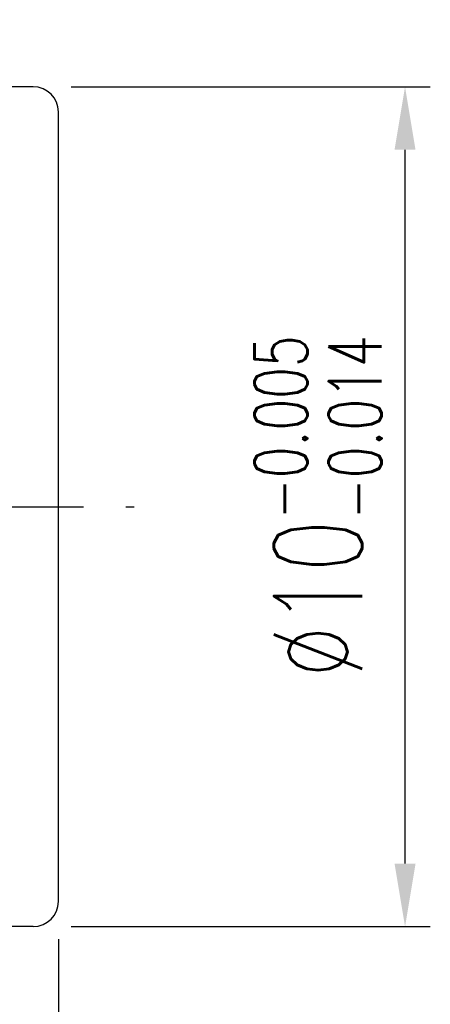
# Model space of a CAD drawing. Extents: x 11.3 to 65.1, y 22.5 to 57.2.
# Tile 46 of 47: x 60.3 to 65.1, y 31.7 to 43.4. Entities that reach past the tile are written whole.
import ezdxf

# ---------------------------------------------------------------- set-up
doc = ezdxf.new("R2010")
doc.units = 0
doc.header["$MEASUREMENT"] = 0
doc.linetypes.add('CL-5', pattern=[7.1, 5, -1, 0.1, -1])
for name, color, linetype in [('CL', 1, 'CL-5'), ('DIM', 4, 'CONTINUOUS'), ('OUT', 3, 'CONTINUOUS')]:
    doc.layers.add(name, color=color, linetype=linetype)
doc.styles.add('DIM-7', font='SIMPLEX.shx', dxfattribs={"width": 0.7, "bigfont": 'chineset.shx'})
doc.dimstyles.new('CNS', dxfattribs={"dimtxt": 3.5, "dimasz": 2.5, "dimexe": 1, "dimexo": 1.5, "dimgap": 0.09, "dimtad": 0, "dimdsep": 46, "dimtxsty": 'DIM-7', "dimcen": 0.09, "dimclrd": 1, "dimclre": 1, "dimclrt": 4, "dimadec": 0, "dimazin": 0, "dimtfac": 1, "dimtix": 1, "dimtmove": 2, "dimatfit": 3, "dimfxl": 1, "dimtvp": 0.971429, "dimtolj": 1, "dimarcsym": 0})

# ---------------------------------------------------------------- blocks, each defined once
blk = doc.blocks.new('*D4')
at = {"layer": 'DIM', "color": 7, "lineweight": -2, "transparency": 16777216}
for p, q in [((60.711, 32.454), (60.711, 22.483)), ((48.711, 27.454), (48.711, 22.483)), ((49.461, 22.783), (59.961, 22.783))]:
    blk.add_line(p, q, dxfattribs=at)
at = {"layer": 'DIM', "color": 7, "transparency": 16777216}
for points in [[(49.461, 22.908), (49.461, 22.658), (48.711, 22.783)], [(59.961, 22.908), (59.961, 22.658), (60.711, 22.783)]]:
    blk.add_solid(points, dxfattribs=at)
at = {"layer": 'DIM', "color": 7, "transparency": 16777216, "insert": (54.711, 23.608), "char_height": 1.05, "attachment_point": 5, "style": 'DIM-7'}
blk.add_mtext('\\A1;12', dxfattribs=at)
blk = doc.blocks.new('*D2')
at = {"layer": 'DIM', "color": 7, "lineweight": -2, "transparency": 16777216}
for p, q in [((60.861, 42.604), (65.134, 42.604)), ((64.834, 33.354), (64.834, 41.854)), ((60.861, 32.604), (65.134, 32.604))]:
    blk.add_line(p, q, dxfattribs=at)
at = {"layer": 'DIM', "color": 7, "transparency": 16777216}
for points in [[(64.709, 41.854), (64.959, 41.854), (64.834, 42.604)], [(64.709, 33.354), (64.959, 33.354), (64.834, 32.604)]]:
    blk.add_solid(points, dxfattribs=at)
at = {"layer": 'DIM', "color": 7, "transparency": 16777216, "insert": (63.799, 37.604), "char_height": 1.05, "attachment_point": 5, "rotation": 90, "style": 'DIM-7'}
blk.add_mtext('\\A1;%%c10{\\H0.630000;\\S-0.005^ -0.014;}', dxfattribs=at)

msp = doc.modelspace()

# ---------------------------------------------------------------- linework, layer by layer
at = {"layer": 'CL', "color": 7, "ltscale": 0.5}
msp.add_line((47.711, 37.604), (61.711, 37.604), dxfattribs=at)
at = {"layer": 'OUT', "color": 7}
for p, q in [((60.411, 42.604), (51.961, 42.604)), ((60.711, 32.904), (60.711, 42.304)), ((60.411, 32.604), (51.961, 32.604))]:
    msp.add_line(p, q, dxfattribs=at)
for centre, start, end in [((60.411, 42.304), 0, 90), ((60.411, 32.904), 270, 0)]:
    msp.add_arc(centre, 0.3, start, end, dxfattribs=at)

# ---------------------------------------------------------------- dimensions: what is measured, and where the dimension line sits
at = {"layer": 'DIM', "color": 7}
dim = msp.add_linear_dim(base=(64.834, 42.604), p1=(60.411, 32.604), p2=(60.411, 42.604), angle=270, text='%%c<>', dimstyle='CNS', override={"dimscale": 0.3, "dimgap": 1, "dimtad": 1, "dimclrd": 7, "dimclre": 7, "dimclrt": 7, "dimtol": 1, "dimlim": 0, "dimtp": -0.005, "dimtm": 0.014, "dimtfac": 0.6, "dimtdec": 3, "dimtmove": 1}, dxfattribs=at)
dim.commit()
dim.dimension.update_dxf_attribs({"geometry": '*D2', "text_midpoint": (64.834, 37.604), "dimtype": 160})
dim = msp.add_linear_dim(base=(60.711, 22.783), p1=(48.711, 27.904), p2=(60.711, 32.904), angle=180, dimstyle='CNS', override={"dimscale": 0.3, "dimgap": 1, "dimtad": 1, "dimclrd": 7, "dimclre": 7, "dimclrt": 7, "dimtol": 0, "dimlim": 0, "dimtp": -0.005, "dimtm": -0.005, "dimtfac": 0.6, "dimtdec": 3, "dimtmove": 1}, dxfattribs=at)
dim.commit()
dim.dimension.update_dxf_attribs({"geometry": '*D4', "text_midpoint": (54.711, 23.608)})

doc.saveas('drawing.dxf')
